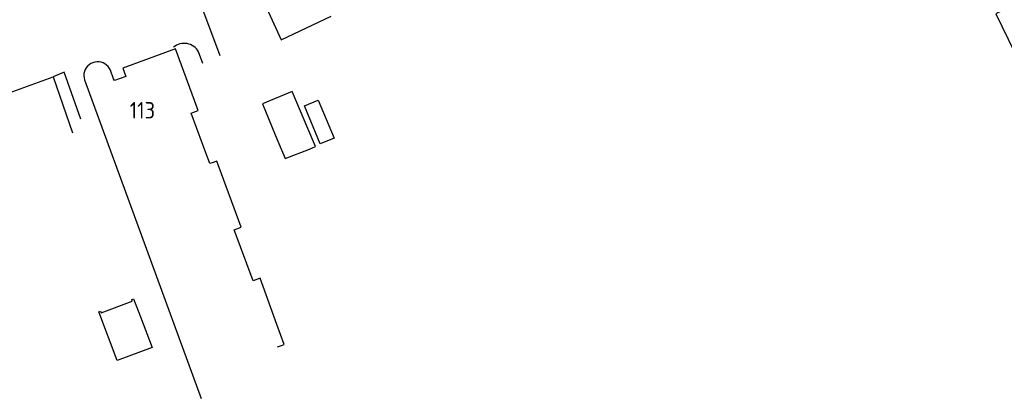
# Model space of a CAD drawing. Header units: metres. Extents: x 144112 to 146497, y 457631 to 458575.
# Tile 23 of 59: x 145782 to 145889, y 458152 to 458193. Entities that reach past the tile are written whole.
import ezdxf

# ---------------------------------------------------------------- set-up
doc = ezdxf.new("R2010")
doc.units = ezdxf.units.M
doc.header["$LTSCALE"] = 0.25
for name, color, linetype in [('B01_D', 1, 'CONTINUOUS'), ('B01_T', 1, 'CONTINUOUS'), ('N2378000$0$WEG-T01', 252, 'CONTINUOUS'), ('ONDERGROND', 7, 'CONTINUOUS'), ('WEG-T01', 7, 'CONTINUOUS'), ('Z02', 7, 'CONTINUOUS')]:
    doc.layers.add(name, color=color, linetype=linetype)
doc.styles.add('ISO', font='ISO')

# ---------------------------------------------------------------- blocks, each defined once
blk = doc.blocks.new('N237_ondergrond1')
at = {"layer": 'B01_D', "color": 8}
for points in [[(145805.77, 458200.5), (145810.11, 458190.97)], [(145903.83, 458184.6), (145897.21, 458198.32), (145887.92, 458193.8), (145894.58, 458180.07)], [(145810.11, 458190.97), (145815.56, 458193.54)], [(145811.33, 458185.35), (145808.1, 458184)], [(145813.03, 458181.32), (145811.33, 458185.35)], [(145808.1, 458184), (145809.48, 458180.61)], [(145815.89, 458180.26), (145814.38, 458179.65), (145812.66, 458183.78), (145814.14, 458184.38), (145815.89, 458180.26)], [(145809.48, 458180.61), (145810.56, 458178.04)], [(145813.86, 458179.33), (145813.03, 458181.32)], [(145810.56, 458178.04), (145813.2, 458179.07)], [(145813.2, 458179.07), (145813.86, 458179.33)]]:
    blk.add_lwpolyline(points, dxfattribs=at)
at = {"layer": 'B01_T', "color": 8}
for points in [[(145798.61, 458189.99), (145792.88, 458187.88)], [(145801.08, 458183.26), (145798.61, 458189.99)], [(145791.89, 458186.7), (145791.53, 458187.65)], [(145792.88, 458187.88), (145793.22, 458186.98)], [(145788.72, 458186.61), (145801.42, 458151.91)], [(145791.99, 458186.52), (145791.89, 458186.7)], [(145793.22, 458186.98), (145791.99, 458186.52)], [(145800.33, 458182.98), (145800.49, 458183.04)], [(145801.57, 458179.62), (145800.33, 458182.98)], [(145800.49, 458183.04), (145801.08, 458183.26)], [(145802.36, 458177.48), (145801.57, 458179.62)], [(145802.61, 458177.57), (145802.36, 458177.48)], [(145803.11, 458177.76), (145802.61, 458177.57)], [(145805.77, 458170.56), (145803.11, 458177.76)], [(145805.02, 458170.28), (145805.77, 458170.56)], [(145807.06, 458164.72), (145805.02, 458170.28)], [(145807.82, 458164.99), (145807.06, 458164.72)], [(145809.66, 458159.97), (145807.82, 458164.99)], [(145790.54, 458161.21), (145793.92, 458162.49)], [(145793.87, 458162.67), (145794.05, 458162.74)], [(145793.92, 458162.49), (145793.87, 458162.67)], [(145794.05, 458162.74), (145794.8, 458160.8)], [(145790.26, 458161.34), (145790.46, 458161.42)], [(145792.28, 458156.05), (145790.26, 458161.34)], [(145790.46, 458161.42), (145790.54, 458161.21)], [(145794.8, 458160.8), (145796.08, 458157.46)], [(145810.46, 458157.78), (145809.66, 458159.97)], [(145796.08, 458157.46), (145792.28, 458156.05)], [(145809.71, 458157.51), (145810.27, 458157.72)], [(145810.27, 458157.72), (145810.46, 458157.78)]]:
    blk.add_lwpolyline(points, dxfattribs=at)
for points in [[(145789.23, 458188.25, 0.153992), (145788.71, 458187.51)], [(145790.07, 458188.56, 0.153887), (145789.23, 458188.25)], [(145790.94, 458188.34, 0.154696), (145790.07, 458188.56)], [(145791.53, 458187.65, 0.152697), (145790.94, 458188.34)], [(145788.71, 458187.51, 0.153165), (145788.72, 458186.61)]]:
    blk.add_lwpolyline(points, format="xyb", dxfattribs=at)
at = {"layer": 'N2378000$0$WEG-T01', "color": 8}
for points in [[(145842.09, 458228.97, 0.018216), (145833.75, 458225.75, 0.001636), (145758.61, 458192.48)], [(145801.6, 458188.37), (145801.12, 458189.67, 0.474849), (145798.42, 458190.15)]]:
    blk.add_lwpolyline(points, format="xyb", dxfattribs=at)
for points in [[(145784.74, 458202.2), (145785.24, 458200.82), (145794.35, 458204.2), (145795.84, 458200.14), (145799.9, 458201.69), (145802.45, 458194.68), (145801.57, 458194.3), (145803.44, 458189.25)], [(145788.33, 458182.32), (145786.49, 458187.44), (145785.32, 458186.93)], [(145779.73, 458184.91), (145785.32, 458186.93)], [(145785.32, 458186.93), (145787.42, 458180.84)]]:
    blk.add_lwpolyline(points, dxfattribs=at)
at = {"layer": 'WEG-T01', "color": 8}
blk.add_lwpolyline([(145842.09, 458228.97, 0.018216), (145833.75, 458225.75, 0.001636), (145758.62, 458192.49)], format="xyb", dxfattribs=at)
at = {"layer": 'Z02', "color": 8, "style": 'ISO'}
blk.add_text('113', height=1.8, dxfattribs=at).set_placement((145793.64, 458182.39))

msp = doc.modelspace()

# ---------------------------------------------------------------- block references
at = {"layer": 'ONDERGROND'}
msp.add_blockref('N237_ondergrond1', (0, 0), dxfattribs=at)

doc.saveas('drawing.dxf')
